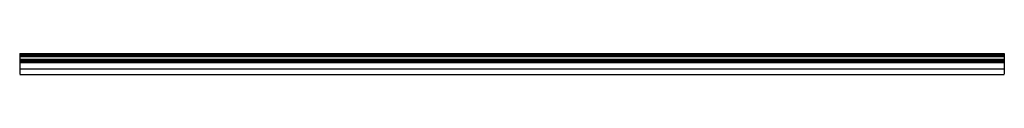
# Model space of a CAD drawing. Header units: millimetres. Extents: x 0 to 2500, y -50 to 3.
import ezdxf

# ---------------------------------------------------------------- set-up
doc = ezdxf.new("R2010")
doc.units = ezdxf.units.MM
doc.header["$LTSCALE"] = 10
doc.linetypes.add('ALLCAD_Strich', pattern=[0.2, 0.15, -0.05])
doc.layers.add('BESCH_KONT_sich_schn_ansi_2d', color=40, linetype='Continuous')

msp = doc.modelspace()

# ---------------------------------------------------------------- linework, layer by layer
at = {"layer": 'BESCH_KONT_sich_schn_ansi_2d', "linetype": 'ALLCAD_Strich', "extrusion": (0, 1, -2.22045e-16)}
for p, q in [((0, 3, 1.5), (2500, 3, 1.5)), ((0, 3, 1.5), (0, 0, 1.5)), ((0, 0, 1.5), (0, -2.5, 1.5)), ((0, 0, 1.5), (2500, 0, 1.5)), ((2500, 3, 1.5), (2500, 0, 1.5)), ((2500, 0, 1.5), (2500, -2.5, 1.5)), ((0, -1.5, 1.5), (2500, -1.5, 1.5)), ((0, -2.5, 1.5), (0, -17.5, 1.5)), ((0, -2.5, 1.5), (2500, -2.5, 1.5)), ((0, -4, 1.5), (2500, -4, 1.5)), ((0, -4.6, 1.5), (2500, -4.6, 1.5)), ((0, -11.5, 1.5), (2500, -11.5, 1.5)), ((0, -12, 1.5), (2500, -12, 1.5)), ((0, -12.3, 1.5), (0, -12.3, 1.5)), ((0, -12.2, 1.5), (0, -12.2, 1.5)), ((0, -12.3, 1.5), (0, -12.3, 1.5)), ((0, -12.3, 1.5), (0, -12.3, 1.5)), ((0, -12.2, 1.5), (0, -12.2, 1.5)), ((0, -12.3, 1.5), (0, -12.2, 1.5)), ((0, -12.3, 1.5), (0, -12.2, 1.5)), ((0, -12.3, 1.5), (0, -12.3, 1.5)), ((0, -12.3, 1.5), (0, -12.2, 1.5)), ((0, -12.3, 1.5), (0, -12.2, 1.5)), ((0, -12.3, 1.5), (0, -12.3, 1.5)), ((0, -12.3, 1.5), (0, -12.3, 1.5)), ((0, -12.3, 1.5), (0, -12.2, 1.5)), ((0, -12.3, 1.5), (0, -12.3, 1.5)), ((0, -12.3, 1.5), (0, -12.2, 1.5)), ((0, -12.3, 1.5), (0, -12.3, 1.5)), ((0, -12.2, 1.5), (0, -12.2, 1.5)), ((0, -12.2, 1.5), (0, -12.2, 1.5)), ((0, -12.2, 1.5), (0, -12.2, 1.5)), ((0, -12.2, 1.5), (0, -12.2, 1.5)), ((0, -12.2, 1.5), (0, -12.2, 1.5)), ((0, -12.2, 1.5), (0, -12.2, 1.5)), ((0, -12.2, 1.5), (0, -12.2, 1.5)), ((0, -12.2, 1.5), (0, -12.2, 1.5)), ((0, -12.2, 1.5), (0, -12.2, 1.5)), ((0, -12.2, 1.5), (0, -12.2, 1.5)), ((0, -12.2, 1.5), (0, -12.2, 1.5)), ((0, -12.2, 1.5), (0, -12.2, 1.5)), ((0, -12.2, 1.5), (0, -12.2, 1.5)), ((0, -12.2, 1.5), (0, -12.2, 1.5)), ((0, -12.2, 1.5), (0, -12.2, 1.5)), ((0, -12.2, 1.5), (0, -12.2, 1.5)), ((0, -12.2, 1.5), (0, -12.2, 1.5)), ((0, -12.2, 1.5), (0, -12.2, 1.5)), ((0, -12.3, 1.5), (0, -12.2, 1.5)), ((0, -12.3, 1.5), (0, -12.2, 1.5)), ((0, -12.2, 1.5), (0, -12.2, 1.5)), ((0, -12.3, 1.5), (0, -12.3, 1.5)), ((0, -12.3, 1.5), (0, -12.3, 1.5)), ((0, -12.3, 1.5), (0, -12.3, 1.5)), ((0, -12.3, 1.5), (0, -12.3, 1.5)), ((0, -12.3, 1.5), (0, -12.3, 1.5)), ((0, -12.3, 1.5), (0, -12.3, 1.5)), ((0, -12.3, 1.5), (0, -12.3, 1.5)), ((0, -12.3, 1.5), (0, -12.3, 1.5)), ((0, -12.3, 1.5), (0, -12.3, 1.5)), ((0, -12.3, 1.5), (0, -12.3, 1.5)), ((0, -12.3, 1.5), (0, -12.3, 1.5)), ((0, -12.3, 1.5), (0, -12.3, 1.5)), ((0, -12.3, 1.5), (0, -12.3, 1.5)), ((0, -12.3, 1.5), (0, -12.3, 1.5)), ((0, -12.3, 1.5), (0, -12.3, 1.5)), ((0, -12.3, 1.5), (0, -12.3, 1.5)), ((0, -12.3, 1.5), (0, -12.3, 1.5)), ((0, -12.3, 1.5), (0, -12.3, 1.5)), ((0, -12.3, 1.5), (0, -12.3, 1.5)), ((0, -12.3, 1.5), (0, -12.3, 1.5)), ((0, -12.3, 1.5), (0, -12.3, 1.5)), ((0, -12.3, 1.5), (0, -12.3, 1.5)), ((0, -12.3, 1.5), (0, -12.3, 1.5)), ((0, -12.3, 1.5), (0, -12.3, 1.5)), ((0, -12.3, 1.5), (0, -12.3, 1.5)), ((0, -12.3, 1.5), (0, -12.3, 1.5)), ((0, -12.3, 1.5), (0, -12.3, 1.5)), ((0, -12.3, 1.5), (0, -12.3, 1.5)), ((0, -12.3, 1.5), (0, -12.3, 1.5)), ((0, -12.3, 1.5), (0, -12.3, 1.5)), ((0, -12.3, 1.5), (0, -12.3, 1.5)), ((0, -13, 1.5), (2500, -13, 1.5)), ((0, -14.5, 1.5), (2500, -14.5, 1.5)), ((0, -17.5, 1.5), (0, -36, 1.5)), ((0, -17.5, 1.5), (2500, -17.5, 1.5)), ((0, -18, 1.5), (2500, -18, 1.5)), ((0, -19.5, 1.5), (2500, -19.5, 1.5)), ((2500, -2.5, 1.5), (2500, -17.5, 1.5)), ((2500, -17.5, 1.5), (2500, -36, 1.5)), ((0, -36, 1.5), (0, -50, 1.5)), ((0, -36, 1.5), (2500, -36, 1.5)), ((0, -50, 1.5), (2500, -50, 1.5)), ((2500, -36, 1.5), (2500, -50, 1.5))]:
    msp.add_line(p, q, dxfattribs=at)
at = {"layer": 'BESCH_KONT_sich_schn_ansi_2d', "linetype": 'ALLCAD_Strich'}
for centre, major_axis, start_param, end_param in [((0, -12.3, 1.5), (0.00093, 0), 0, 1.570796), ((0, -12.3, 1.5), (-0.00093, 0), -1.570796, 0), ((0, -12.3, 1.5), (0.00217, 0), 0, 1.570796), ((0, -12.3, 1.5), (-0.00217, 0), -1.570796, 0), ((0, -12.2, 1.5), (-0.00271, 0), 0, 1.570796), ((0, -12.2, 1.5), (0.00271, 0), -1.570796, 0), ((0, -12.2, 1.5), (0.00271, 0), 0, 1.570796), ((0, -12.2, 1.5), (-0.00271, 0), -1.570796, 0), ((0, -12.2, 1.5), (0.00116, 0), 0, 1.570796), ((0, -12.2, 1.5), (-0.00116, 0), -1.570796, 0), ((0, -12.2, 1.5), (0.00271, 0), -1.570796, 0), ((0, -12.2, 1.5), (-0.00271, 0), 0, 1.570796), ((0, -12.3, 1.5), (-0.00271, 0), 0, 1.570796), ((0, -12.3, 1.5), (0.00271, 0), -1.570796, 0), ((0, -12.3, 1.5), (0.00271, 0), 0, 1.570796), ((0, -12.3, 1.5), (-0.00271, 0), -1.570796, 0), ((0, -12.3, 1.5), (0.00116, 0), 0, 1.570796), ((0, -12.3, 1.5), (-0.00116, 0), -1.570796, 0), ((0, -12.3, 1.5), (0.00271, 0), -1.570796, 0), ((0, -12.3, 1.5), (-0.00271, 0), 0, 1.570796)]:
    msp.add_ellipse(centre, major_axis=major_axis, ratio=0.83205, start_param=start_param, end_param=end_param, dxfattribs=at)
at = {"layer": 'BESCH_KONT_sich_schn_ansi_2d', "linetype": 'ALLCAD_Strich', "extrusion": (0, -2.22045e-16, -1)}
for centre, major_axis, start_param, end_param in [((0, -12.2, 1.5), (-0.00217, 0), 0, 1.570796), ((0, -12.2, 1.5), (0.00217, 0), -1.570796, 0), ((0, -12.3, 1.5), (0.00093, 0), -1.570796, 0), ((0, -12.2, 1.5), (0.00116, 0), -1.570796, 0), ((0, -12.2, 1.5), (-0.00116, 0), 0, 1.570796), ((0, -12.2, 1.5), (-0.00271, 0), 0, 1.570796), ((0, -12.2, 1.5), (0.00271, 0), -1.570796, 0), ((0, -12.2, 1.5), (-0.00116, 0), -1.570796, 0), ((0, -12.2, 1.5), (0.00116, 0), 0, 1.570796), ((0, -12.2, 1.5), (0.00116, 0), 0, 1.570796), ((0, -12.2, 1.5), (-0.00116, 0), -1.570796, 0), ((0, -12.3, 1.5), (0.00116, 0), -1.570796, 0), ((0, -12.3, 1.5), (-0.00116, 0), 0, 1.570796), ((0, -12.3, 1.5), (-0.00271, 0), 0, 1.570796), ((0, -12.3, 1.5), (0.00271, 0), -1.570796, 0), ((0, -12.3, 1.5), (-0.00116, 0), -1.570796, 0), ((0, -12.3, 1.5), (0.00116, 0), 0, 1.570796), ((0, -12.3, 1.5), (0.00116, 0), 0, 1.570796), ((0, -12.3, 1.5), (-0.00116, 0), -1.570796, 0)]:
    msp.add_ellipse(centre, major_axis=major_axis, ratio=0.83205, start_param=start_param, end_param=end_param, dxfattribs=at)
at = {"layer": 'BESCH_KONT_sich_schn_ansi_2d', "linetype": 'ALLCAD_Strich', "extrusion": (2.29589e-41, -2.22045e-16, -1)}
msp.add_ellipse((0, -12.3, 1.5), major_axis=(-0.00093, 0), ratio=0.83205, start_param=0, end_param=1.570796, dxfattribs=at)

doc.saveas('drawing.dxf')
